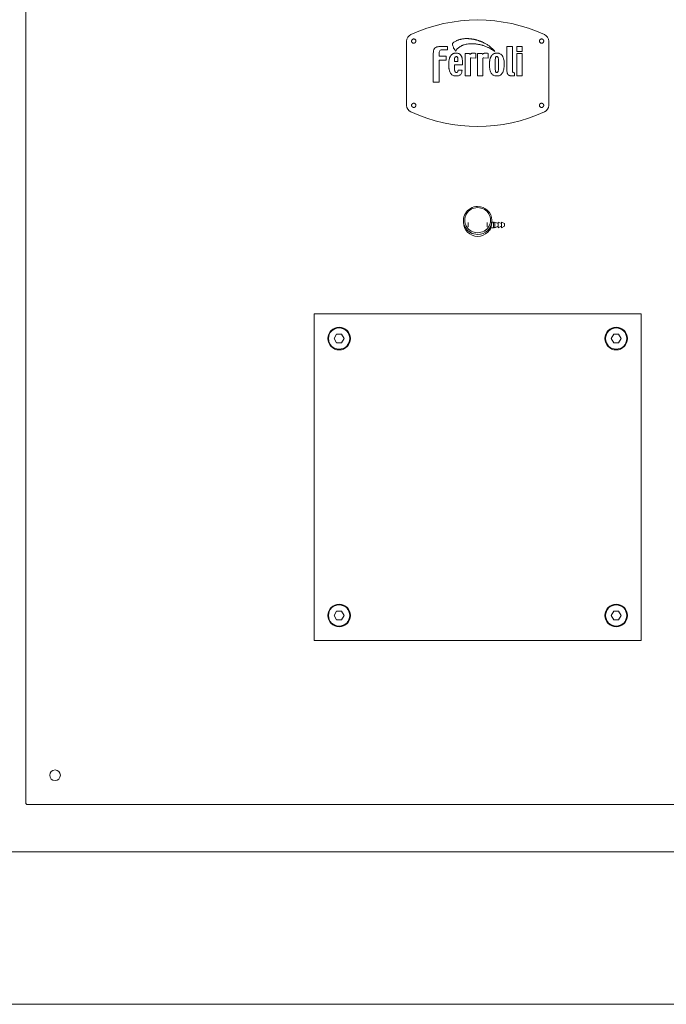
# Model space of a CAD drawing. Header units: metres. Extents: x -54598 to 1827199, y -329446 to -256744.
# Tile 140 of 256: x 58825 to 62466, y -305110 to -299564. Entities that reach past the tile are written whole.
import ezdxf

# ---------------------------------------------------------------- set-up
doc = ezdxf.new("R2010")
doc.units = ezdxf.units.M
doc.linetypes.add('ADSK_Линия сетки', pattern=[25, 20, -2.5, 0, -2.5])
doc.layers.add('A-FLOR-LEVL', color=51, linetype='Continuous', lineweight=9)
doc.layers.add('M-EQPM', color=7, linetype='Continuous', lineweight=20)
doc.styles.add('ISO_1.0', font='isocpeur.ttf')

# ---------------------------------------------------------------- blocks, each defined once
blk = doc.blocks.new('kh')
at = {"layer": 'A-FLOR-LEVL', "linetype": 'ADSK_Линия сетки', "lineweight": 20}
blk.add_line((268940.4, 92952), (277328.7, 92952), dxfattribs=at)
at = {"layer": 'M-EQPM'}
for p, q in [((273752.1, 94494.6), (273752.1, 93234.3)), ((274288.1, 94308.4), (274288.1, 94217.9)), ((274345.8, 94300.7), (274335.4, 94300.7)), ((274345.8, 94296.1), (274345.8, 94300.7)), ((274437.2, 94300.7), (274429.4, 94300.7)), ((274429.4, 94300.7), (274429.4, 94265.9)), ((274437.2, 94266.1), (274437.2, 94300.7)), ((274443.2, 94300.7), (274443.2, 94293.5)), ((274450.9, 94300.7), (274443.2, 94300.7)), ((274450.9, 94293.5), (274450.9, 94300.7)), ((274488.1, 94217.9), (274488.1, 94308.4)), ((274325.6, 94291.2), (274325.6, 94250.6)), ((274333.9, 94287.2), (274333.9, 94291.3)), ((274343.7, 94287.2), (274333.9, 94287.2)), ((274338.3, 94296.1), (274345.8, 94296.1)), ((274343.7, 94281.7), (274343.7, 94287.2)), ((274370.3, 94291.1), (274370.3, 94259.5)), ((274376.7, 94291.1), (274370.3, 94291.1)), ((274377.1, 94289.7), (274376.7, 94291.1)), ((274385.5, 94284.3), (274385.5, 94290.9)), ((274387.9, 94291.1), (274387.9, 94259.5)), ((274394.3, 94291.1), (274387.9, 94291.1)), ((274394.7, 94289.7), (274394.3, 94291.1)), ((274403.1, 94284.3), (274403.1, 94290.9)), ((274443.2, 94293.5), (274450.9, 94293.5)), ((274443.2, 94291.1), (274443.2, 94259.5)), ((274450.9, 94291.1), (274443.2, 94291.1)), ((274450.9, 94259.5), (274450.9, 94291.1)), ((274333.9, 94250.6), (274333.9, 94281.7)), ((274333.9, 94281.7), (274343.7, 94281.7)), ((274347.5, 94278.3), (274347.4, 94277.3)), ((274347.4, 94277.3), (274347.4, 94276.4)), ((274347.4, 94276.4), (274347.4, 94275.4)), ((274347.4, 94275.4), (274347.4, 94274.4)), ((274347.4, 94274.4), (274347.4, 94273.5)), ((274347.4, 94273.5), (274347.4, 94272.5)), ((274347.4, 94272.5), (274347.5, 94271.6)), ((274347.6, 94280), (274347.5, 94279.1)), ((274347.5, 94279.1), (274347.5, 94278.3)), ((274347.7, 94280.8), (274347.6, 94280)), ((274347.9, 94281.6), (274347.7, 94280.8)), ((274348, 94282.4), (274347.9, 94281.6)), ((274348.3, 94283.7), (274348, 94282.4)), ((274355.4, 94279.5), (274355.5, 94281)), ((274360.4, 94279.5), (274355.4, 94279.5)), ((274355.4, 94274.9), (274366.8, 94274.9)), ((274355.4, 94274.1), (274355.4, 94274.9)), ((274355.4, 94273.3), (274355.4, 94274.1)), ((274360.3, 94280.4), (274360.4, 94279.5)), ((274366.8, 94274.9), (274366.8, 94279.3)), ((274378.1, 94259.5), (274378.1, 94284.4)), ((274379, 94284.8), (274385.5, 94284.3)), ((274395.6, 94259.5), (274395.6, 94284.4)), ((274396.6, 94284.8), (274403.1, 94284.3)), ((274404.8, 94277.3), (274404.7, 94276.4)), ((274404.7, 94276.4), (274404.7, 94275.4)), ((274404.7, 94275.4), (274404.7, 94274.4)), ((274404.7, 94274.4), (274404.8, 94273.5)), ((274404.9, 94279.1), (274404.8, 94278.3)), ((274404.8, 94278.3), (274404.8, 94277.3)), ((274404.8, 94273.5), (274404.8, 94272.5)), ((274404.8, 94272.5), (274404.9, 94271.6)), ((274405, 94280), (274404.9, 94279.1)), ((274405.1, 94280.8), (274405, 94280)), ((274405.2, 94281.6), (274405.1, 94280.8)), ((274405.4, 94282.4), (274405.2, 94281.6)), ((274405.7, 94283.7), (274405.4, 94282.4)), ((274412.9, 94268.8), (274412.9, 94282)), ((274417.3, 94280.4), (274417.4, 94272.5)), ((274417.4, 94272.5), (274417.3, 94270.3)), ((274347.5, 94271.6), (274347.6, 94270.8)), ((274347.6, 94270.8), (274347.7, 94269.9)), ((274347.7, 94269.9), (274347.8, 94269.1)), ((274347.8, 94269.1), (274348, 94268.4)), ((274360.5, 94267.4), (274360.4, 94266.6)), ((274366.1, 94267.4), (274360.5, 94267.4)), ((274370.3, 94259.5), (274378.1, 94259.5)), ((274387.9, 94259.5), (274395.6, 94259.5)), ((274404.9, 94271.6), (274405, 94270.8)), ((274405, 94270.8), (274405.1, 94269.9)), ((274405.1, 94269.9), (274405.2, 94269.1)), ((274405.2, 94269.1), (274405.4, 94268.4)), ((274435.2, 94259.5), (274440.1, 94259.5)), ((274440.1, 94263.8), (274438.9, 94263.9)), ((274440.1, 94259.5), (274440.1, 94263.8)), ((274443.2, 94259.5), (274450.9, 94259.5)), ((274325.6, 94250.6), (274333.9, 94250.6)), ((274368.1, 94055.8), (274368.1, 94053.1)), ((274374.7, 94052.7), (274374.7, 94046.9)), ((274401.6, 94046.9), (274401.6, 94052.7)), ((274408.1, 94053.1), (274408.1, 94055.8)), ((274410.6, 94053.6), (274408.1, 94053.6)), ((274412.1, 94052.8), (274410.6, 94053.6)), ((274410.6, 94049.6), (274410.6, 94053.6)), ((274416.9, 94051.6), (274412.1, 94053.6)), ((274412.1, 94049.6), (274412.1, 94053.6)), ((274421.6, 94051.6), (274416.9, 94053.6)), ((274416.9, 94049.6), (274416.9, 94053.6)), ((274426.1, 94051.6), (274421.6, 94053.6)), ((274421.6, 94049.6), (274421.6, 94053.6)), ((274426.1, 94049.6), (274426.1, 94051.6)), ((274403.7, 94042.8), (274406.1, 94042.8)), ((274406.1, 94043.7), (274406.1, 94047.5)), ((274406.1, 94045.6), (274410.6, 94045.6)), ((274410.6, 94045.6), (274410.6, 94049.6)), ((274410.6, 94045.6), (274412.1, 94046.4)), ((274412.1, 94045.6), (274412.1, 94049.6)), ((274412.1, 94045.6), (274416.9, 94047.6)), ((274416.9, 94045.6), (274416.9, 94049.6)), ((274416.9, 94045.6), (274421.6, 94047.6)), ((274421.6, 94045.6), (274421.6, 94049.6)), ((274421.6, 94045.6), (274426.1, 94047.6)), ((274426.1, 94047.6), (274426.1, 94049.6)), ((274158.1, 93464.5), (274158.1, 93924.5)), ((274158.1, 93924.5), (274618.1, 93924.5)), ((274618.1, 93924.5), (274158.1, 93924.5)), ((274158.1, 93924.5), (274158.1, 93464.5)), ((274618.1, 93924.5), (274618.1, 93464.5)), ((274618.1, 93464.5), (274618.1, 93924.5)), ((274189.6, 93895.5), (274186.2, 93889.5)), ((274186.2, 93889.5), (274189.6, 93883.5)), ((274196.6, 93895.5), (274189.6, 93895.5)), ((274200, 93889.5), (274196.6, 93895.5)), ((274196.6, 93883.5), (274200, 93889.5)), ((274579.6, 93895.5), (274576.2, 93889.5)), ((274576.2, 93889.5), (274579.6, 93883.5)), ((274586.6, 93895.5), (274579.6, 93895.5)), ((274590, 93889.5), (274586.6, 93895.5)), ((274586.6, 93883.5), (274590, 93889.5)), ((274189.6, 93883.5), (274196.6, 93883.5)), ((274579.6, 93883.5), (274586.6, 93883.5)), ((274189.6, 93505.5), (274186.2, 93499.5)), ((274186.2, 93499.5), (274189.6, 93493.5)), ((274196.6, 93505.5), (274189.6, 93505.5)), ((274200, 93499.5), (274196.6, 93505.5)), ((274196.6, 93493.5), (274200, 93499.5)), ((274579.6, 93505.5), (274576.2, 93499.5)), ((274576.2, 93499.5), (274579.6, 93493.5)), ((274586.6, 93505.5), (274579.6, 93505.5)), ((274590, 93499.5), (274586.6, 93505.5)), ((274586.6, 93493.5), (274590, 93499.5)), ((274189.6, 93493.5), (274196.6, 93493.5)), ((274579.6, 93493.5), (274586.6, 93493.5)), ((274618.1, 93464.5), (274158.1, 93464.5)), ((274158.1, 93464.5), (274618.1, 93464.5)), ((273752.1, 93234.3), (273752.9, 93234.3)), ((273752.9, 93234.3), (273752.9, 93233.5)), ((273752.9, 93233.5), (275023.3, 93233.5)), ((273669.1, 93166.5), (275107.1, 93166.5)), ((273652.1, 92952), (275123.1, 92952))]:
    blk.add_line(p, q, dxfattribs=at)
at = {"layer": 'M-EQPM', "flags": 128}
for points in [[(274298.1, 94311.4), (274298, 94311.4), (274297.9, 94311.4), (274297.7, 94311.4), (274297.6, 94311.4), (274297.5, 94311.3), (274297.4, 94311.3), (274297.3, 94311.3), (274297.2, 94311.3), (274297.1, 94311.2), (274296.9, 94311.2), (274296.8, 94311.1), (274296.7, 94311.1), (274296.6, 94311), (274296.5, 94310.9), (274296.4, 94310.9), (274296.3, 94310.8), (274296.2, 94310.7), (274296.1, 94310.7), (274296, 94310.6), (274296, 94310.5), (274295.9, 94310.4), (274295.8, 94310.3), (274295.7, 94310.2), (274295.6, 94310.1), (274295.6, 94310), (274295.5, 94309.9), (274295.5, 94309.8), (274295.4, 94309.7), (274295.4, 94309.6), (274295.3, 94309.5), (274295.3, 94309.4), (274295.2, 94309.3), (274295.2, 94309.1), (274295.2, 94309), (274295.2, 94308.9), (274295.1, 94308.8), (274295.1, 94308.7), (274295.1, 94308.6), (274295.1, 94308.4), (274295.1, 94308.3), (274295.1, 94308.2), (274295.1, 94308.1), (274295.1, 94308), (274295.2, 94307.8), (274295.2, 94307.7), (274295.2, 94307.6), (274295.2, 94307.5), (274295.3, 94307.4), (274295.3, 94307.3), (274295.4, 94307.2), (274295.4, 94307), (274295.5, 94306.9), (274295.5, 94306.8), (274295.6, 94306.7), (274295.7, 94306.6), (274295.8, 94306.5), (274295.8, 94306.5), (274295.9, 94306.4), (274296, 94306.3), (274296.1, 94306.2), (274296.2, 94306.1), (274296.3, 94306), (274296.4, 94306), (274296.5, 94305.9), (274296.6, 94305.8), (274296.7, 94305.8), (274296.8, 94305.7), (274296.9, 94305.7), (274297, 94305.6), (274297.1, 94305.6), (274297.2, 94305.5), (274297.3, 94305.5), (274297.4, 94305.5), (274297.6, 94305.5), (274297.7, 94305.4), (274297.8, 94305.4), (274297.9, 94305.4), (274298, 94305.4), (274298.1, 94305.4)], [(274298.1, 94305.4), (274298.2, 94305.4), (274298.3, 94305.4), (274298.5, 94305.4), (274298.6, 94305.4), (274298.7, 94305.5), (274298.8, 94305.5), (274298.9, 94305.5), (274299.1, 94305.6), (274299.2, 94305.6), (274299.3, 94305.6), (274299.4, 94305.7), (274299.5, 94305.7), (274299.6, 94305.8), (274299.7, 94305.9), (274299.8, 94305.9), (274299.9, 94306), (274300, 94306.1), (274300.1, 94306.1), (274300.2, 94306.2), (274300.3, 94306.3), (274300.3, 94306.4), (274300.4, 94306.5), (274300.5, 94306.6), (274300.6, 94306.7), (274300.6, 94306.8), (274300.7, 94306.9), (274300.8, 94307), (274300.8, 94307.1), (274300.9, 94307.2), (274300.9, 94307.3), (274300.9, 94307.4), (274301, 94307.5), (274301, 94307.7), (274301, 94307.8), (274301.1, 94307.9), (274301.1, 94308), (274301.1, 94308.1), (274301.1, 94308.3), (274301.1, 94308.4), (274301.1, 94308.5), (274301.1, 94308.6), (274301.1, 94308.7), (274301.1, 94308.9), (274301.1, 94309), (274301, 94309.1), (274301, 94309.2), (274301, 94309.3), (274300.9, 94309.4), (274300.9, 94309.5), (274300.8, 94309.7), (274300.8, 94309.8), (274300.7, 94309.9), (274300.7, 94310), (274300.6, 94310.1), (274300.5, 94310.2), (274300.5, 94310.3), (274300.4, 94310.4), (274300.3, 94310.4), (274300.2, 94310.5), (274300.1, 94310.6), (274300, 94310.7), (274300, 94310.8), (274299.9, 94310.8), (274299.8, 94310.9), (274299.7, 94311), (274299.5, 94311), (274299.4, 94311.1), (274299.3, 94311.1), (274299.2, 94311.2), (274299.1, 94311.2), (274299, 94311.3), (274298.9, 94311.3), (274298.8, 94311.3), (274298.6, 94311.4), (274298.5, 94311.4), (274298.4, 94311.4), (274298.3, 94311.4), (274298.2, 94311.4), (274298.1, 94311.4)], [(274478.1, 94311.4), (274478, 94311.4), (274477.9, 94311.4), (274477.7, 94311.4), (274477.6, 94311.4), (274477.5, 94311.3), (274477.4, 94311.3), (274477.3, 94311.3), (274477.2, 94311.3), (274477.1, 94311.2), (274476.9, 94311.2), (274476.8, 94311.1), (274476.7, 94311.1), (274476.6, 94311), (274476.5, 94310.9), (274476.4, 94310.9), (274476.3, 94310.8), (274476.2, 94310.7), (274476.1, 94310.7), (274476, 94310.6), (274476, 94310.5), (274475.9, 94310.4), (274475.8, 94310.3), (274475.7, 94310.2), (274475.6, 94310.1), (274475.6, 94310), (274475.5, 94309.9), (274475.5, 94309.8), (274475.4, 94309.7), (274475.4, 94309.6), (274475.3, 94309.5), (274475.3, 94309.4), (274475.2, 94309.3), (274475.2, 94309.1), (274475.2, 94309), (274475.2, 94308.9), (274475.1, 94308.8), (274475.1, 94308.7), (274475.1, 94308.6), (274475.1, 94308.4), (274475.1, 94308.3), (274475.1, 94308.2), (274475.1, 94308.1), (274475.1, 94308), (274475.2, 94307.8), (274475.2, 94307.7), (274475.2, 94307.6), (274475.2, 94307.5), (274475.3, 94307.4), (274475.3, 94307.3), (274475.4, 94307.2), (274475.4, 94307), (274475.5, 94306.9), (274475.5, 94306.8), (274475.6, 94306.7), (274475.7, 94306.6), (274475.8, 94306.5), (274475.8, 94306.5), (274475.9, 94306.4), (274476, 94306.3), (274476.1, 94306.2), (274476.2, 94306.1), (274476.3, 94306), (274476.4, 94306), (274476.5, 94305.9), (274476.6, 94305.8), (274476.7, 94305.8), (274476.8, 94305.7), (274476.9, 94305.7), (274477, 94305.6), (274477.1, 94305.6), (274477.2, 94305.5), (274477.3, 94305.5), (274477.4, 94305.5), (274477.6, 94305.5), (274477.7, 94305.4), (274477.8, 94305.4), (274477.9, 94305.4), (274478, 94305.4), (274478.1, 94305.4)], [(274478.1, 94305.4), (274478.2, 94305.4), (274478.3, 94305.4), (274478.5, 94305.4), (274478.6, 94305.4), (274478.7, 94305.5), (274478.8, 94305.5), (274478.9, 94305.5), (274479.1, 94305.6), (274479.2, 94305.6), (274479.3, 94305.6), (274479.4, 94305.7), (274479.5, 94305.7), (274479.6, 94305.8), (274479.7, 94305.9), (274479.8, 94305.9), (274479.9, 94306), (274480, 94306.1), (274480.1, 94306.1), (274480.2, 94306.2), (274480.3, 94306.3), (274480.3, 94306.4), (274480.4, 94306.5), (274480.5, 94306.6), (274480.6, 94306.7), (274480.6, 94306.8), (274480.7, 94306.9), (274480.8, 94307), (274480.8, 94307.1), (274480.9, 94307.2), (274480.9, 94307.3), (274480.9, 94307.4), (274481, 94307.5), (274481, 94307.7), (274481, 94307.8), (274481.1, 94307.9), (274481.1, 94308), (274481.1, 94308.1), (274481.1, 94308.3), (274481.1, 94308.4), (274481.1, 94308.5), (274481.1, 94308.6), (274481.1, 94308.7), (274481.1, 94308.9), (274481.1, 94309), (274481, 94309.1), (274481, 94309.2), (274481, 94309.3), (274480.9, 94309.4), (274480.9, 94309.5), (274480.8, 94309.7), (274480.8, 94309.8), (274480.7, 94309.9), (274480.7, 94310), (274480.6, 94310.1), (274480.5, 94310.2), (274480.5, 94310.3), (274480.4, 94310.4), (274480.3, 94310.4), (274480.2, 94310.5), (274480.1, 94310.6), (274480, 94310.7), (274480, 94310.8), (274479.9, 94310.8), (274479.8, 94310.9), (274479.7, 94311), (274479.5, 94311), (274479.4, 94311.1), (274479.3, 94311.1), (274479.2, 94311.2), (274479.1, 94311.2), (274479, 94311.3), (274478.9, 94311.3), (274478.8, 94311.3), (274478.6, 94311.4), (274478.5, 94311.4), (274478.4, 94311.4), (274478.3, 94311.4), (274478.2, 94311.4), (274478.1, 94311.4)], [(274298.1, 94220.9), (274298, 94220.9), (274297.9, 94220.9), (274297.7, 94220.9), (274297.6, 94220.9), (274297.5, 94220.8), (274297.4, 94220.8), (274297.3, 94220.8), (274297.2, 94220.7), (274297.1, 94220.7), (274296.9, 94220.7), (274296.8, 94220.6), (274296.7, 94220.6), (274296.6, 94220.5), (274296.5, 94220.4), (274296.4, 94220.4), (274296.3, 94220.3), (274296.2, 94220.2), (274296.1, 94220.1), (274296, 94220.1), (274296, 94220), (274295.9, 94219.9), (274295.8, 94219.8), (274295.7, 94219.7), (274295.6, 94219.6), (274295.6, 94219.5), (274295.5, 94219.4), (274295.5, 94219.3), (274295.4, 94219.2), (274295.4, 94219.1), (274295.3, 94219), (274295.3, 94218.9), (274295.2, 94218.8), (274295.2, 94218.6), (274295.2, 94218.5), (274295.2, 94218.4), (274295.1, 94218.3), (274295.1, 94218.2), (274295.1, 94218), (274295.1, 94217.9), (274295.1, 94217.8), (274295.1, 94217.7), (274295.1, 94217.6), (274295.1, 94217.4), (274295.2, 94217.3), (274295.2, 94217.2), (274295.2, 94217.1), (274295.2, 94217), (274295.3, 94216.9), (274295.3, 94216.8), (274295.4, 94216.6), (274295.4, 94216.5), (274295.5, 94216.4), (274295.5, 94216.3), (274295.6, 94216.2), (274295.7, 94216.1), (274295.8, 94216), (274295.8, 94215.9), (274295.9, 94215.8), (274296, 94215.8), (274296.1, 94215.7), (274296.2, 94215.6), (274296.3, 94215.5), (274296.4, 94215.5), (274296.5, 94215.4), (274296.6, 94215.3), (274296.7, 94215.3), (274296.8, 94215.2), (274296.9, 94215.2), (274297, 94215.1), (274297.1, 94215.1), (274297.2, 94215), (274297.3, 94215), (274297.4, 94215), (274297.6, 94214.9), (274297.7, 94214.9), (274297.8, 94214.9), (274297.9, 94214.9), (274298, 94214.9), (274298.1, 94214.9)], [(274298.1, 94214.9), (274298.2, 94214.9), (274298.3, 94214.9), (274298.5, 94214.9), (274298.6, 94214.9), (274298.7, 94215), (274298.8, 94215), (274298.9, 94215), (274299.1, 94215), (274299.2, 94215.1), (274299.3, 94215.1), (274299.4, 94215.2), (274299.5, 94215.2), (274299.6, 94215.3), (274299.7, 94215.4), (274299.8, 94215.4), (274299.9, 94215.5), (274300, 94215.6), (274300.1, 94215.6), (274300.2, 94215.7), (274300.3, 94215.8), (274300.3, 94215.9), (274300.4, 94216), (274300.5, 94216.1), (274300.6, 94216.2), (274300.6, 94216.3), (274300.7, 94216.4), (274300.8, 94216.5), (274300.8, 94216.6), (274300.9, 94216.7), (274300.9, 94216.8), (274300.9, 94216.9), (274301, 94217), (274301, 94217.1), (274301, 94217.3), (274301.1, 94217.4), (274301.1, 94217.5), (274301.1, 94217.6), (274301.1, 94217.7), (274301.1, 94217.9), (274301.1, 94218), (274301.1, 94218.1), (274301.1, 94218.2), (274301.1, 94218.3), (274301.1, 94218.5), (274301, 94218.6), (274301, 94218.7), (274301, 94218.8), (274300.9, 94218.9), (274300.9, 94219), (274300.8, 94219.1), (274300.8, 94219.2), (274300.7, 94219.4), (274300.7, 94219.5), (274300.6, 94219.6), (274300.5, 94219.7), (274300.5, 94219.8), (274300.4, 94219.8), (274300.3, 94219.9), (274300.2, 94220), (274300.1, 94220.1), (274300, 94220.2), (274300, 94220.3), (274299.9, 94220.3), (274299.8, 94220.4), (274299.7, 94220.5), (274299.5, 94220.5), (274299.4, 94220.6), (274299.3, 94220.6), (274299.2, 94220.7), (274299.1, 94220.7), (274299, 94220.8), (274298.9, 94220.8), (274298.8, 94220.8), (274298.6, 94220.8), (274298.5, 94220.9), (274298.4, 94220.9), (274298.3, 94220.9), (274298.2, 94220.9), (274298.1, 94220.9)], [(274478.1, 94220.9), (274478, 94220.9), (274477.9, 94220.9), (274477.7, 94220.9), (274477.6, 94220.9), (274477.5, 94220.8), (274477.4, 94220.8), (274477.3, 94220.8), (274477.2, 94220.7), (274477.1, 94220.7), (274476.9, 94220.7), (274476.8, 94220.6), (274476.7, 94220.6), (274476.6, 94220.5), (274476.5, 94220.4), (274476.4, 94220.4), (274476.3, 94220.3), (274476.2, 94220.2), (274476.1, 94220.1), (274476, 94220.1), (274476, 94220), (274475.9, 94219.9), (274475.8, 94219.8), (274475.7, 94219.7), (274475.6, 94219.6), (274475.6, 94219.5), (274475.5, 94219.4), (274475.5, 94219.3), (274475.4, 94219.2), (274475.4, 94219.1), (274475.3, 94219), (274475.3, 94218.9), (274475.2, 94218.8), (274475.2, 94218.6), (274475.2, 94218.5), (274475.2, 94218.4), (274475.1, 94218.3), (274475.1, 94218.2), (274475.1, 94218), (274475.1, 94217.9), (274475.1, 94217.8), (274475.1, 94217.7), (274475.1, 94217.6), (274475.1, 94217.4), (274475.2, 94217.3), (274475.2, 94217.2), (274475.2, 94217.1), (274475.2, 94217), (274475.3, 94216.9), (274475.3, 94216.8), (274475.4, 94216.6), (274475.4, 94216.5), (274475.5, 94216.4), (274475.5, 94216.3), (274475.6, 94216.2), (274475.7, 94216.1), (274475.8, 94216), (274475.8, 94215.9), (274475.9, 94215.8), (274476, 94215.8), (274476.1, 94215.7), (274476.2, 94215.6), (274476.3, 94215.5), (274476.4, 94215.5), (274476.5, 94215.4), (274476.6, 94215.3), (274476.7, 94215.3), (274476.8, 94215.2), (274476.9, 94215.2), (274477, 94215.1), (274477.1, 94215.1), (274477.2, 94215), (274477.3, 94215), (274477.4, 94215), (274477.6, 94214.9), (274477.7, 94214.9), (274477.8, 94214.9), (274477.9, 94214.9), (274478, 94214.9), (274478.1, 94214.9)], [(274478.1, 94214.9), (274478.2, 94214.9), (274478.3, 94214.9), (274478.5, 94214.9), (274478.6, 94214.9), (274478.7, 94215), (274478.8, 94215), (274478.9, 94215), (274479.1, 94215), (274479.2, 94215.1), (274479.3, 94215.1), (274479.4, 94215.2), (274479.5, 94215.2), (274479.6, 94215.3), (274479.7, 94215.4), (274479.8, 94215.4), (274479.9, 94215.5), (274480, 94215.6), (274480.1, 94215.6), (274480.2, 94215.7), (274480.3, 94215.8), (274480.3, 94215.9), (274480.4, 94216), (274480.5, 94216.1), (274480.6, 94216.2), (274480.6, 94216.3), (274480.7, 94216.4), (274480.8, 94216.5), (274480.8, 94216.6), (274480.9, 94216.7), (274480.9, 94216.8), (274480.9, 94216.9), (274481, 94217), (274481, 94217.1), (274481, 94217.3), (274481.1, 94217.4), (274481.1, 94217.5), (274481.1, 94217.6), (274481.1, 94217.7), (274481.1, 94217.9), (274481.1, 94218), (274481.1, 94218.1), (274481.1, 94218.2), (274481.1, 94218.3), (274481.1, 94218.5), (274481, 94218.6), (274481, 94218.7), (274481, 94218.8), (274480.9, 94218.9), (274480.9, 94219), (274480.8, 94219.1), (274480.8, 94219.2), (274480.7, 94219.4), (274480.7, 94219.5), (274480.6, 94219.6), (274480.5, 94219.7), (274480.5, 94219.8), (274480.4, 94219.8), (274480.3, 94219.9), (274480.2, 94220), (274480.1, 94220.1), (274480, 94220.2), (274480, 94220.3), (274479.9, 94220.3), (274479.8, 94220.4), (274479.7, 94220.5), (274479.5, 94220.5), (274479.4, 94220.6), (274479.3, 94220.6), (274479.2, 94220.7), (274479.1, 94220.7), (274479, 94220.8), (274478.9, 94220.8), (274478.8, 94220.8), (274478.6, 94220.8), (274478.5, 94220.9), (274478.4, 94220.9), (274478.3, 94220.9), (274478.2, 94220.9), (274478.1, 94220.9)]]:
    blk.add_lwpolyline(points, dxfattribs=at)
at = {"layer": 'M-EQPM'}
for centre, radius, start, end in [((274388.1, 94113.1), 225, 65.2535, 114.7465), ((274298.1, 94308.4), 10, 114.7465, 180), ((274478.1, 94308.4), 10, 0, 65.2535), ((274298.1, 94308.4), 3, 90, 171.3236), ((274298.1, 94308.4), 3, 180, 270), ((274298.1, 94308.4), 3, 0, 90), ((274298.1, 94308.4), 3, 270, 351.3236), ((274478.1, 94308.4), 3, 90, 171.3236), ((274478.1, 94308.4), 3, 180, 270), ((274478.1, 94308.4), 3, 0, 90), ((274478.1, 94308.4), 3, 270, 351.3236), ((274379.3, 94282.9), 1.93, 99.2912, 130.2645), ((274396.9, 94282.9), 1.93, 99.2912, 130.2645), ((274298.1, 94217.9), 10, 180, 245.2535), ((274298.1, 94217.9), 3, 180, 270), ((274298.1, 94217.9), 3, 0, 90), ((274478.1, 94217.9), 3, 180, 270), ((274478.1, 94217.9), 3, 0, 90), ((274478.1, 94217.9), 10, 294.7465, 0), ((274388.1, 94413.1), 225, 245.2535, 294.7465), ((274193.1, 93889.5), 16, 0, 180), ((274193.1, 93889.5), 15, 0, 180), ((274583.1, 93889.5), 16, 0, 180), ((274583.1, 93889.5), 15, 0, 180), ((274193.1, 93889.5), 16, 180, 0), ((274193.1, 93889.5), 15, 180, 0), ((274583.1, 93889.5), 16, 180, 0), ((274583.1, 93889.5), 15, 180, 0), ((274193.1, 93499.5), 16, 0, 180), ((274193.1, 93499.5), 15, 0, 180), ((274583.1, 93499.5), 16, 0, 180), ((274583.1, 93499.5), 15, 0, 180), ((274193.1, 93499.5), 16, 180, 0), ((274193.1, 93499.5), 15, 180, 0), ((274583.1, 93499.5), 16, 180, 0), ((274583.1, 93499.5), 15, 180, 0), ((273793.1, 93274.5), 7.5, 0, 180), ((273793.1, 93274.5), 7.5, 180, 0)]:
    blk.add_arc(centre, radius, start, end, dxfattribs=at)
for centre, major_axis, start_param, end_param in [((274388.1, 94055.8), (20, 0), 1.570796, 4.712389), ((274388.1, 94056.2), (18, 0), 1.570796, 4.712389), ((274388.1, 94055.8), (20, 0), 0.008682, 1.570796), ((274388.1, 94056.2), (-18, 0), 1.570796, 4.712389), ((274388.1, 94053.1), (20, 0), 3.141593, 4.712389), ((274388.1, 94055.8), (20, 0), 4.712389, 6.283185), ((274388.1, 94053.1), (20, 0), 4.712389, 6.283185)]:
    blk.add_ellipse(centre, major_axis=major_axis, ratio=0.984808, start_param=start_param, end_param=end_param, dxfattribs=at)
for points, knots in [([(274335.4, 94300.7), (274333.6, 94300.7), (274332.5, 94300.5), (274331.6, 94300.4), (274330.6, 94300.1), (274329.2, 94299.6), (274328, 94298.7), (274327.2, 94297.9), (274326.7, 94296.9), (274326.2, 94295.9), (274326, 94294.8), (274325.8, 94293.7), (274325.7, 94292.6), (274325.6, 94291.2)], [-0.04285567, -0.04285567, -0.04285567, -0.04285567, -0.03858923, -0.03526695, -0.03147232, -0.02713131, -0.02267634, -0.01866422, -0.01504163, -0.01130801, -0.00758975, -0.00391156, 0, 0, 0, 0]), ([(274412.5, 94293.6), (274411.4, 94294.9), (274410.8, 94295.6), (274410.2, 94296.2), (274409.5, 94297), (274408.5, 94297.9), (274406.7, 94299.5), (274405, 94300.9), (274403.4, 94302.1), (274401.3, 94303.5), (274399.9, 94304.3), (274397.5, 94305.6), (274394.9, 94306.9), (274393.8, 94307.4), (274392.6, 94307.8), (274391.5, 94308.3), (274390.3, 94308.7), (274389.4, 94309), (274388, 94309.5), (274386.8, 94309.8), (274385.8, 94310.1), (274384.6, 94310.4), (274383.6, 94310.6), (274382.5, 94310.9), (274381.6, 94311), (274380.7, 94311.2), (274379.8, 94311.3), (274379.1, 94311.4), (274378.6, 94311.5), (274377.7, 94311.6), (274376.6, 94311.7), (274375.7, 94311.8), (274374.9, 94311.8), (274373.3, 94311.9), (274371.9, 94311.9), (274371.3, 94311.9), (274370, 94311.8), (274368.2, 94311.6), (274366.6, 94311.4), (274365.4, 94311.2), (274363.8, 94310.8), (274362.5, 94310.5), (274361.1, 94310), (274359.7, 94309.5), (274358.1, 94308.7), (274356.4, 94307.8), (274355, 94306.9), (274353.4, 94305.7), (274352.6, 94305.1)], [-0.2102738, -0.2102738, -0.2102738, -0.2102738, -0.2064081, -0.2032594, -0.1996687, -0.1944378, -0.1880012, -0.1807628, -0.1733576, -0.1666483, -0.1591878, -0.15127, -0.14372, -0.137826, -0.1338825, -0.1297753, -0.1259501, -0.1218991, -0.1179069, -0.1138212, -0.1099434, -0.1063919, -0.1026902, -0.0993278, -0.0961025, -0.0931487, -0.0904275, -0.0880244, -0.0856763, -0.0828461, -0.0797049, -0.0766468, -0.0730907, -0.0688672, -0.0649691, -0.0612896, -0.0572363, -0.0520335, -0.0469547, -0.0420714, -0.0374831, -0.0326123, -0.0279319, -0.022725, -0.0171213, -0.0112384, -0.0051699, 0, 0, 0, 0]), ([(274352.6, 94305.1), (274352.9, 94302.3), (274353.8, 94299.6), (274355.1, 94296.8), (274356.9, 94294)], [-0.01969491, -0.01969491, -0.01969491, -0.01969491, -0.01016817, 0, 0, 0, 0]), ([(274356.9, 94294), (274357.9, 94295.6), (274359.1, 94297.1), (274360.6, 94298.7), (274362.3, 94300), (274364.7, 94301.5), (274366.7, 94302.4), (274368.1, 94302.9), (274370.7, 94303.7), (274373.5, 94304.2), (274376.8, 94304.6), (274379.4, 94304.7), (274381.7, 94304.7), (274384.1, 94304.6), (274386.5, 94304.3), (274389.2, 94303.8), (274391.1, 94303.4), (274393.1, 94303), (274394.8, 94302.5), (274396.4, 94302), (274398.3, 94301.3), (274400.3, 94300.6), (274402.8, 94299.5), (274404, 94298.8), (274406.3, 94297.6), (274407.8, 94296.8), (274412.5, 94293.6)], [-0.1819153, -0.1819153, -0.1819153, -0.1819153, -0.1753125, -0.1684049, -0.1606128, -0.1528633, -0.1457232, -0.1386969, -0.1309977, -0.1213172, -0.1116636, -0.1026064, -0.0945903, -0.0868322, -0.0785517, -0.0707724, -0.0634016, -0.0571088, -0.0511034, -0.0451611, -0.0388216, -0.031341, -0.0245218, -0.0171549, -0.0109416, 0, 0, 0, 0]), ([(274333.9, 94291.3), (274333.9, 94292.6), (274334.2, 94294.1), (274335, 94295.7), (274337.2, 94296.1), (274338.3, 94296.1)], [-0.01677907, -0.01677907, -0.01677907, -0.01677907, -0.01169522, -0.00565102, 0, 0, 0, 0]), ([(274366.8, 94279.3), (274366.7, 94281.1), (274366.5, 94282.6), (274366.4, 94283.6), (274366.1, 94284.9), (274365.7, 94286), (274365.2, 94287.3), (274364.6, 94288.3), (274363.9, 94289.2), (274362.9, 94290.1), (274361.8, 94290.8), (274359.7, 94291.4), (274358.5, 94291.5), (274357.3, 94291.5), (274356.1, 94291.4), (274355.1, 94291.2), (274354.3, 94290.9), (274353.2, 94290.5), (274352.4, 94289.9), (274351.8, 94289.5), (274351.5, 94289.2), (274351, 94288.8), (274350.7, 94288.4), (274350.5, 94288.1), (274350.2, 94287.8), (274350.1, 94287.6), (274349.9, 94287.3), (274349.7, 94287), (274349.5, 94286.6), (274349.3, 94286.1), (274349, 94285.5), (274348.7, 94284.8), (274348.5, 94284.2), (274348.3, 94283.7)], [-0.09285956, -0.09285956, -0.09285956, -0.09285956, -0.08806122, -0.08377059, -0.07994348, -0.07578457, -0.07175174, -0.06774349, -0.06368733, -0.05953274, -0.05425327, -0.04917288, -0.04419184, -0.0402351, -0.0364775, -0.03316807, -0.02983737, -0.02654829, -0.02337286, -0.02099202, -0.01904841, -0.01733655, -0.01574099, -0.01430273, -0.01315611, -0.01200064, -0.01102792, -0.00979711, -0.00839904, -0.0065593, -0.00438896, -0.00213021, 0, 0, 0, 0]), ([(274355.5, 94281), (274355.5, 94282.2), (274355.6, 94284.2), (274356, 94286.1), (274357.5, 94286.8), (274359, 94286.5), (274359.6, 94285.9), (274359.9, 94285.1), (274360.1, 94284.4), (274360.3, 94283.2), (274360.3, 94280.4)], [-0.03592294, -0.03592294, -0.03592294, -0.03592294, -0.03034999, -0.02420461, -0.01860425, -0.01416077, -0.01070925, -0.00813765, -0.00517221, 0, 0, 0, 0]), ([(274385.5, 94290.9), (274384.6, 94291.3), (274384, 94291.4), (274383.3, 94291.5), (274382.5, 94291.5), (274381.8, 94291.5), (274380.9, 94291.4), (274380.2, 94291.2), (274379.6, 94291.1), (274379, 94290.9), (274378.5, 94290.6), (274377.7, 94290.2), (274377.1, 94289.7)], [-0.02376369, -0.02376369, -0.02376369, -0.02376369, -0.02124338, -0.0189759, -0.01648599, -0.01388954, -0.01126281, -0.00881896, -0.00662974, -0.00465201, -0.00242106, 0, 0, 0, 0]), ([(274403.1, 94290.9), (274402.2, 94291.3), (274401.6, 94291.4), (274400.9, 94291.5), (274400.1, 94291.5), (274399.3, 94291.5), (274398.5, 94291.4), (274397.7, 94291.2), (274397.2, 94291.1), (274396.6, 94290.9), (274396, 94290.6), (274395.3, 94290.2), (274394.7, 94289.7)], [-0.02376369, -0.02376369, -0.02376369, -0.02376369, -0.02124338, -0.0189759, -0.01648599, -0.01388954, -0.01126281, -0.00881896, -0.00662974, -0.00465201, -0.00242106, 0, 0, 0, 0]), ([(274425.2, 94280.4), (274424.9, 94281.9), (274424.7, 94283.3), (274424.2, 94284.7), (274423.8, 94286), (274423.1, 94287.3), (274422.6, 94288.1), (274422, 94288.9), (274420.6, 94290.1), (274418.5, 94291.1), (274417.1, 94291.4), (274415.9, 94291.5), (274414.7, 94291.5), (274413.5, 94291.4), (274412.5, 94291.2), (274411.7, 94290.9), (274410.6, 94290.5), (274409.7, 94289.9), (274409.2, 94289.5), (274408.8, 94289.2), (274408.4, 94288.8), (274408.1, 94288.4), (274407.9, 94288.1), (274407.6, 94287.8), (274407.5, 94287.6), (274407.3, 94287.3), (274407.1, 94287), (274406.9, 94286.6), (274406.6, 94286.1), (274406.3, 94285.5), (274406.1, 94284.8), (274405.9, 94284.2), (274405.7, 94283.7)], [-0.09180115, -0.09180115, -0.09180115, -0.09180115, -0.08705166, -0.08241096, -0.07770468, -0.0735195, -0.06977557, -0.06555469, -0.05992754, -0.05383831, -0.04844901, -0.04419184, -0.0402351, -0.0364775, -0.03316807, -0.02983737, -0.02654829, -0.02337286, -0.02099202, -0.01904841, -0.01733655, -0.01574099, -0.01430273, -0.01315611, -0.01200064, -0.01102792, -0.00979711, -0.00839904, -0.0065593, -0.00438896, -0.00213021, 0, 0, 0, 0]), ([(274412.9, 94282), (274413.1, 94284.2), (274413.2, 94285.1), (274413.6, 94286.1), (274414.6, 94286.7), (274415.8, 94286.7), (274416.6, 94286), (274416.9, 94285.1), (274417.1, 94284.4), (274417.3, 94283.2), (274417.3, 94280.4)], [-0.03023059, -0.03023059, -0.03023059, -0.03023059, -0.02563089, -0.02213085, -0.01830154, -0.01457402, -0.01115672, -0.00823381, -0.00517221, 0, 0, 0, 0]), ([(274360.4, 94266.6), (274360.4, 94266.3), (274360.4, 94266), (274360.3, 94265.7), (274360.3, 94265.6), (274360.3, 94265.6), (274360.2, 94265.5), (274360.2, 94265.4), (274360.2, 94265.3), (274360.1, 94265.2), (274360.1, 94265.2), (274360.1, 94265.1), (274360, 94265), (274360, 94265), (274359.9, 94264.9), (274359.9, 94264.9), (274359.9, 94264.8), (274359.9, 94264.8), (274359.8, 94264.8), (274359.8, 94264.7), (274359.8, 94264.7), (274359.7, 94264.6), (274359.7, 94264.6), (274359.6, 94264.6), (274359.6, 94264.5), (274359.5, 94264.5), (274359.5, 94264.5), (274359.4, 94264.4), (274359.3, 94264.4), (274359.2, 94264.3), (274359, 94264.3), (274358.9, 94264.2), (274358.7, 94264.2), (274358.6, 94264.2), (274358.4, 94264.2), (274358.2, 94264.1), (274358, 94264.2), (274357.8, 94264.2), (274357.6, 94264.2), (274357.4, 94264.3), (274357.3, 94264.3), (274357.2, 94264.4), (274357, 94264.5), (274356.9, 94264.5), (274356.9, 94264.6), (274356.8, 94264.6), (274356.7, 94264.7), (274356.6, 94264.7), (274356.5, 94264.9), (274356.5, 94265), (274356.4, 94265.1), (274356.3, 94265.1), (274356.3, 94265.2), (274356.3, 94265.3), (274356.2, 94265.4), (274356.1, 94265.5), (274356.1, 94265.7), (274356, 94265.9), (274356, 94266), (274355.9, 94266.2), (274355.9, 94266.4), (274355.8, 94266.6), (274355.8, 94266.7), (274355.8, 94266.8), (274355.8, 94266.8), (274355.8, 94266.8), (274355.8, 94266.9), (274355.8, 94266.9), (274355.8, 94267), (274355.8, 94267), (274355.7, 94267.1), (274355.7, 94267.3), (274355.7, 94267.4), (274355.7, 94267.6), (274355.7, 94267.7), (274355.7, 94267.8), (274355.6, 94268.3), (274355.6, 94268.6), (274355.6, 94269), (274355.5, 94269.4), (274355.5, 94270), (274355.5, 94270.9), (274355.4, 94273.3)], [-0.03945948, -0.03945948, -0.03945948, -0.03945948, -0.03853562, -0.03777702, -0.03722652, -0.03694386, -0.03667495, -0.03637578, -0.03611404, -0.03584535, -0.03559348, -0.03530692, -0.03505075, -0.03482426, -0.03463044, -0.0344574, -0.03428826, -0.03412151, -0.03395971, -0.03379976, -0.03363942, -0.03346731, -0.03330032, -0.03311965, -0.03294392, -0.03274902, -0.03247825, -0.03215579, -0.03175395, -0.0312932, -0.03079721, -0.03027382, -0.0298191, -0.02931173, -0.02875753, -0.02810671, -0.02742722, -0.02676011, -0.02612184, -0.02552822, -0.02504545, -0.02455593, -0.0241261, -0.02370043, -0.02338969, -0.02310137, -0.02280211, -0.02241057, -0.0219977, -0.0215593, -0.02119775, -0.0208529, -0.02054506, -0.02023426, -0.01984396, -0.01938718, -0.0188254, -0.01824941, -0.0176135, -0.01697665, -0.01632342, -0.01575015, -0.01537759, -0.01517913, -0.0150942, -0.01498353, -0.01483779, -0.0146832, -0.01450552, -0.01428937, -0.01395477, -0.01349613, -0.01298153, -0.01251348, -0.01207373, -0.0112631, -0.01022298, -0.00892679, -0.00773504, -0.00627169, -0.00419749, 0, 0, 0, 0]), ([(274422.8, 94263), (274423.7, 94264.9), (274424.6, 94267.5), (274425.2, 94270.4), (274425.4, 94273.4), (274425.4, 94275.9), (274425.3, 94278.3), (274425.2, 94280.4)], [-0.04372063, -0.04372063, -0.04372063, -0.04372063, -0.0351109, -0.02558445, -0.01626056, -0.00765352, 0, 0, 0, 0]), ([(274348, 94268.4), (274348.3, 94266.7), (274349, 94264.8), (274349.9, 94263.3), (274350.7, 94262.1), (274351.9, 94260.9), (274353.7, 94259.9), (274355.9, 94259.3), (274358.5, 94259.2), (274361, 94259.6), (274362.9, 94260.3), (274364.3, 94261.5), (274365.4, 94263), (274365.9, 94265), (274366.1, 94266.2), (274366.1, 94267.4)], [-0.08288434, -0.08288434, -0.08288434, -0.08288434, -0.07696817, -0.07122012, -0.06598202, -0.06021195, -0.0536684, -0.04600297, -0.03793955, -0.03012147, -0.02310437, -0.01687763, -0.01051364, -0.00489193, 0, 0, 0, 0]), ([(274405.4, 94268.4), (274405.7, 94266.7), (274406.4, 94264.8), (274407.2, 94263.3), (274408.1, 94262.1), (274409.2, 94260.9), (274411.1, 94259.9), (274413.2, 94259.3), (274415.9, 94259.2), (274418.4, 94259.6), (274420.2, 94260.3), (274421.7, 94261.5), (274422.8, 94263)], [-0.06600671, -0.06600671, -0.06600671, -0.06600671, -0.06009054, -0.05434249, -0.04910439, -0.04333432, -0.03679077, -0.02912534, -0.02106192, -0.01324384, -0.00622673, 0, 0, 0, 0]), ([(274417.3, 94270.3), (274417.3, 94267.5), (274417.1, 94266.4), (274416.9, 94265.7), (274416.6, 94264.8), (274415.8, 94264.1), (274414.6, 94264), (274413.6, 94264.7), (274413.2, 94265.7), (274413.1, 94266.6), (274412.9, 94268.8)], [-0.03023059, -0.03023059, -0.03023059, -0.03023059, -0.02505838, -0.02199678, -0.01907387, -0.01565657, -0.01192905, -0.00809975, -0.0045997, 0, 0, 0, 0]), ([(274429.4, 94265.9), (274429.4, 94264.8), (274429.5, 94264.2), (274429.6, 94263.7), (274429.9, 94262.7), (274430.2, 94261.9), (274430.7, 94261.3), (274431.1, 94260.9), (274431.6, 94260.5), (274432.1, 94260.2), (274432.6, 94260), (274433.2, 94259.8), (274433.7, 94259.7), (274434.5, 94259.5), (274435.2, 94259.5)], [-0.02691502, -0.02691502, -0.02691502, -0.02691502, -0.02445662, -0.02206078, -0.01947544, -0.01658712, -0.01424096, -0.0120725, -0.01004266, -0.00800675, -0.00611934, -0.00435862, -0.00228337, 0, 0, 0, 0]), ([(274438.9, 94263.9), (274438, 94264), (274437.4, 94264.6), (274437.2, 94265.3), (274437.2, 94266.1)], [-0.005401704, -0.005401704, -0.005401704, -0.005401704, -0.002616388, 0, 0, 0, 0])]:
    blk.add_open_spline(points, degree=3, knots=knots, dxfattribs=at)

msp = doc.modelspace()

# ---------------------------------------------------------------- block references
at = {"color": 5, "lineweight": 30, "xscale": 4, "yscale": 4, "zscale": 4}
msp.add_blockref('kh', (-1036148.4, -676917.9), dxfattribs=at)

# ---------------------------------------------------------------- texts
at = {"insert": (-31447.3, -294346.1), "char_height": 296.352, "width": 15926.819, "attachment_point": 1, "style": 'ISO_1.0'}
msp.add_mtext('\\pi6266.79412;ОБЩИЕ УКАЗАНИЯ.\\P\\pi7963.40932;\\P\\pi0; Данный   рабочий  проект выполнен согласно   задания   на  проектирование.\\PКотельная блочная  {\\C7;1100Гн} предназначена для снабжения теплом .\\P Расчетная температура наружного воздуха tнар.= -14°С.\\P Котельная блочная транспортабельная автоматизированная  {\\C7;1100Гн} производительностью 1.200 МВт смонтирована на прочной раме и поставляется в 100% заводской готовности.\\P Теплоснабжение осуществляется по открытой схеме по температурному графику 90-70°С (2-х трубная система).\\P Котельная комплектуется 2 водогрейными  автоматизированными  котлами  {\\fISOCPEUR|b0|i0|c238|p34;1} котел {\\C0;КВа-0,58\\C7;Гн}.  Котел  оборудован газовыми  горелками.\\PРасход газа на {\\fISOCPEUR|b0|i0|c238|p34;1} котел  {\\C0;КВа-0,46\\C7;Гн}.        -56.8 м3/ч.\\P Внутри блочной котельной располагаются водоподготовительная система, сетевые циркуляционные насосы,  а также электрооборудование, КИП и А (щиты управления, входные распределительные устройства, пульты управления и другое вспомогательное оборудование.\\P Дымовые трубы  поставляются  заводом-изготовителем.\\P Котельная  II  степени  огнестойкости.', dxfattribs=at)

doc.saveas('drawing.dxf')
